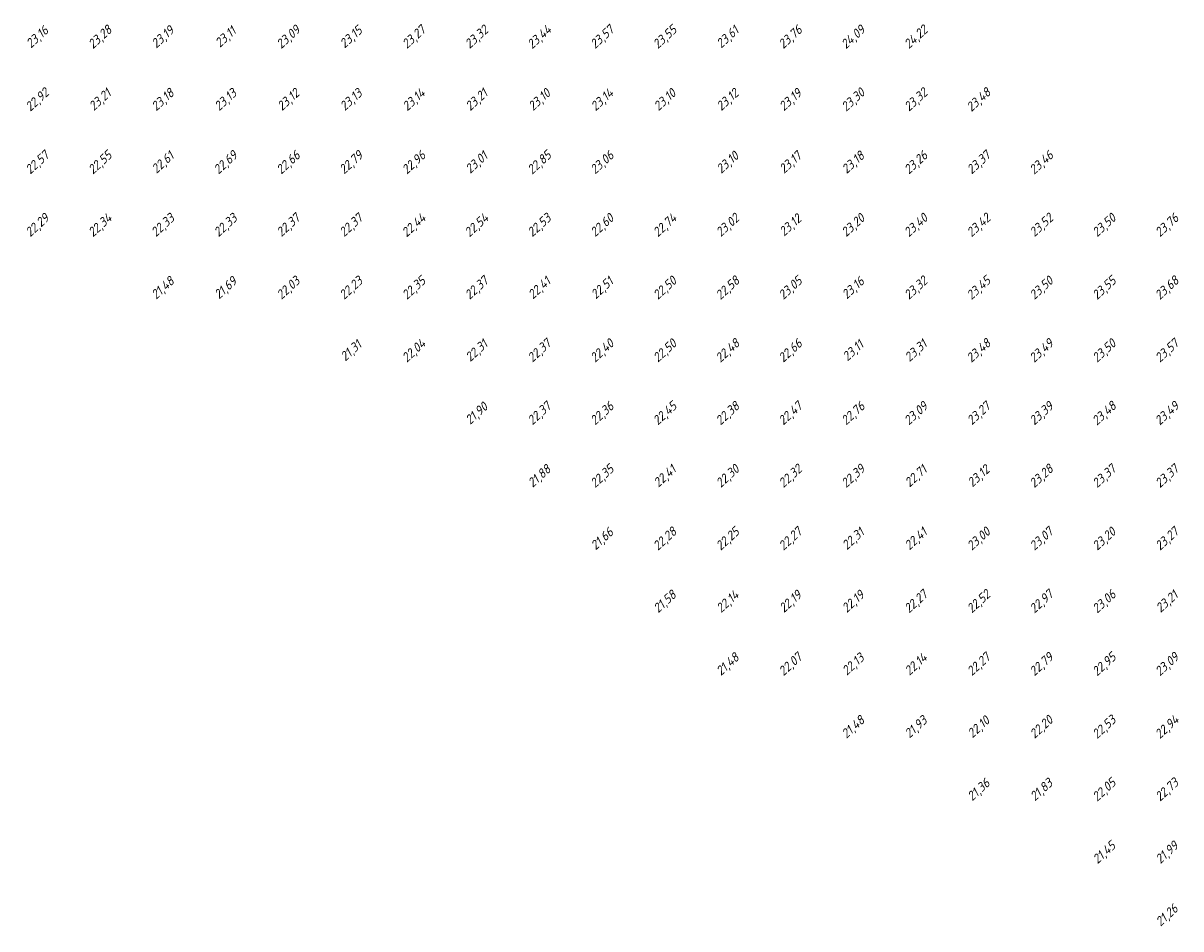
# Model space of a CAD drawing. Extents: x 184522 to 186797, y 346612 to 349107.
# Tile 6 of 27: x 184882 to 185066, y 347082 to 347227. Entities that reach past the tile are written whole.
import ezdxf
from ezdxf.enums import TextEntityAlignment as Align

# ---------------------------------------------------------------- set-up
doc = ezdxf.new("R2010")
doc.units = 0
doc.header["$MEASUREMENT"] = 0
doc.layers.add('ahn_5x5', color=252, linetype='Continuous')
doc.styles.add('ENV-P', font='ISOCP.SHX')

msp = doc.modelspace()

# ---------------------------------------------------------------- texts
at = {"layer": 'ahn_5x5', "style": 'ENV-P', "oblique": 15, "width": 1.035276}
for s, p in [('23,16', (184885, 347223.82)), ('23,28', (184895, 347223.82)), ('23,19', (184905, 347223.82)), ('23,11', (184915, 347223.82)), ('23,09', (184925, 347223.82)), ('23,15', (184935, 347223.82)), ('23,27', (184945, 347223.82)), ('23,32', (184955, 347223.82)), ('23,44', (184965, 347223.82)), ('23,57', (184975, 347223.82)), ('23,55', (184985, 347223.82)), ('23,61', (184995, 347223.82)), ('23,76', (185005, 347223.82)), ('24,09', (185015, 347223.82)), ('24,22', (185025, 347223.82)), ('22,92', (184885, 347213.82)), ('23,21', (184895, 347213.82)), ('23,18', (184905, 347213.82)), ('23,13', (184915, 347213.82)), ('23,12', (184925, 347213.82)), ('23,13', (184935, 347213.82)), ('23,14', (184945, 347213.82)), ('23,21', (184955, 347213.82)), ('23,10', (184965, 347213.82)), ('23,14', (184975, 347213.82)), ('23,10', (184985, 347213.82)), ('23,12', (184995, 347213.82)), ('23,19', (185005, 347213.82)), ('23,30', (185015, 347213.82)), ('23,32', (185025, 347213.82)), ('23,48', (185035, 347213.82)), ('22,57', (184885, 347203.82)), ('22,55', (184895, 347203.82)), ('22,61', (184905, 347203.82)), ('22,69', (184915, 347203.82)), ('22,66', (184925, 347203.82)), ('22,79', (184935, 347203.82)), ('22,96', (184945, 347203.82)), ('23,01', (184955, 347203.82)), ('22,85', (184965, 347203.82)), ('23,06', (184975, 347203.82)), ('23,10', (184995, 347203.82)), ('23,17', (185005, 347203.82)), ('23,18', (185015, 347203.82)), ('23,26', (185025, 347203.82)), ('23,37', (185035, 347203.82)), ('23,46', (185045, 347203.82)), ('22,37', (184925, 347193.82)), ('22,37', (184935, 347193.82)), ('22,60', (184975, 347193.82)), ('23,20', (185015, 347193.82)), ('23,40', (185025, 347193.82)), ('23,50', (185055, 347193.82)), ('23,76', (185065, 347193.82)), ('22,29', (184885, 347193.82)), ('22,34', (184895, 347193.82)), ('22,33', (184905, 347193.82)), ('22,33', (184915, 347193.82)), ('22,44', (184945, 347193.82)), ('22,54', (184955, 347193.82)), ('22,53', (184965, 347193.82)), ('22,74', (184985, 347193.82)), ('23,02', (184995, 347193.82)), ('23,12', (185005, 347193.82)), ('23,42', (185035, 347193.82)), ('23,52', (185045, 347193.82)), ('21,48', (184905, 347183.82)), ('21,69', (184915, 347183.82)), ('22,03', (184925, 347183.82)), ('22,23', (184935, 347183.82)), ('22,35', (184945, 347183.82)), ('22,37', (184955, 347183.82)), ('22,41', (184965, 347183.82)), ('22,51', (184975, 347183.82)), ('22,50', (184985, 347183.82)), ('22,58', (184995, 347183.82)), ('23,05', (185005, 347183.82)), ('23,16', (185015, 347183.82)), ('23,32', (185025, 347183.82)), ('23,45', (185035, 347183.82)), ('23,50', (185045, 347183.82)), ('23,55', (185055, 347183.82)), ('23,68', (185065, 347183.82)), ('21,31', (184935, 347173.82)), ('22,04', (184945, 347173.82)), ('22,31', (184955, 347173.82)), ('22,37', (184965, 347173.82)), ('22,40', (184975, 347173.82)), ('22,50', (184985, 347173.82)), ('22,48', (184995, 347173.82)), ('22,66', (185005, 347173.82)), ('23,11', (185015, 347173.82)), ('23,31', (185025, 347173.82)), ('23,48', (185035, 347173.82)), ('23,49', (185045, 347173.82)), ('23,50', (185055, 347173.82)), ('23,57', (185065, 347173.82)), ('21,90', (184955, 347163.82)), ('22,37', (184965, 347163.82)), ('22,36', (184975, 347163.82)), ('22,45', (184985, 347163.82)), ('22,38', (184995, 347163.82)), ('22,47', (185005, 347163.82)), ('22,76', (185015, 347163.82)), ('23,09', (185025, 347163.82)), ('23,27', (185035, 347163.82)), ('23,39', (185045, 347163.82)), ('23,48', (185055, 347163.82)), ('23,49', (185065, 347163.82)), ('21,88', (184965, 347153.82)), ('22,35', (184975, 347153.82)), ('22,41', (184985, 347153.82)), ('22,30', (184995, 347153.82)), ('22,32', (185005, 347153.82)), ('22,39', (185015, 347153.82)), ('22,71', (185025, 347153.82)), ('23,12', (185035, 347153.82)), ('23,28', (185045, 347153.82)), ('23,37', (185055, 347153.82)), ('23,37', (185065, 347153.82)), ('21,66', (184975, 347143.82)), ('22,28', (184985, 347143.82)), ('22,25', (184995, 347143.82)), ('22,27', (185005, 347143.82)), ('22,31', (185015, 347143.82)), ('22,41', (185025, 347143.82)), ('23,00', (185035, 347143.82)), ('23,07', (185045, 347143.82)), ('23,20', (185055, 347143.82)), ('23,27', (185065, 347143.82)), ('21,58', (184985, 347133.82)), ('22,14', (184995, 347133.82)), ('22,19', (185005, 347133.82)), ('22,19', (185015, 347133.82)), ('22,27', (185025, 347133.82)), ('22,52', (185035, 347133.82)), ('22,97', (185045, 347133.82)), ('23,06', (185055, 347133.82)), ('23,21', (185065, 347133.82)), ('21,48', (184995, 347123.82)), ('22,07', (185005, 347123.82)), ('22,13', (185015, 347123.82)), ('22,14', (185025, 347123.82)), ('22,27', (185035, 347123.82)), ('22,79', (185045, 347123.82)), ('22,95', (185055, 347123.82)), ('23,09', (185065, 347123.82)), ('21,48', (185015, 347113.82)), ('21,93', (185025, 347113.82)), ('22,10', (185035, 347113.82)), ('22,20', (185045, 347113.82)), ('22,53', (185055, 347113.82)), ('22,94', (185065, 347113.82)), ('21,36', (185035, 347103.82)), ('21,83', (185045, 347103.82)), ('22,05', (185055, 347103.82)), ('22,73', (185065, 347103.82)), ('21,45', (185055, 347093.82)), ('21,99', (185065, 347093.82)), ('21,26', (185065, 347083.82))]:
    msp.add_text(s, height=1.449, rotation=42.4175, dxfattribs=at).set_placement(p, align=Align.BOTTOM_CENTER)

doc.saveas('drawing.dxf')
